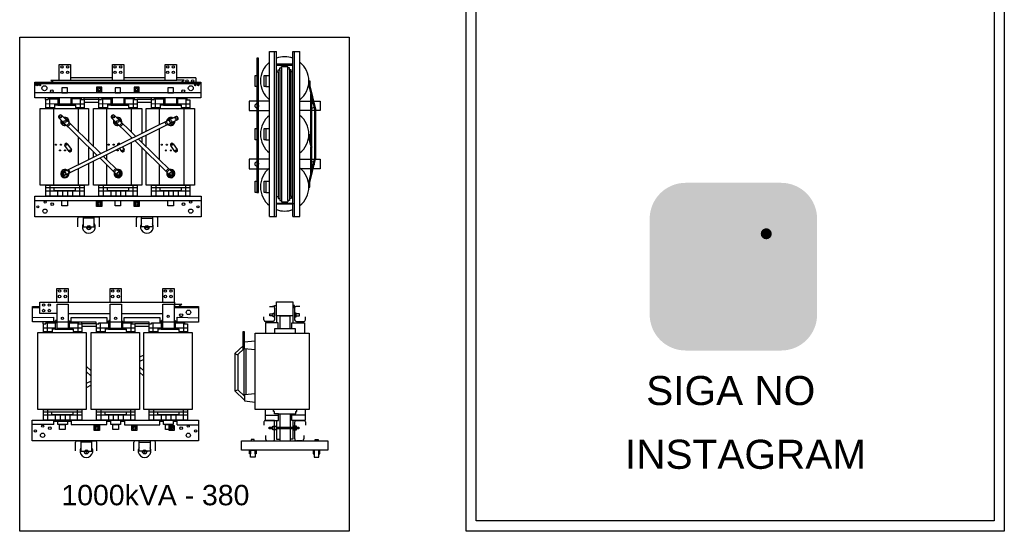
# Model space of a CAD drawing. Header units: millimetres. Extents: x 18098 to 54149, y 8095 to 18524.
# Tile 15 of 17: x 44150 to 54149, y 8095 to 13289. Entities that reach past the tile are written whole.
import ezdxf

# ---------------------------------------------------------------- set-up
doc = ezdxf.new("R2010")
doc.units = ezdxf.units.MM
for name, color, linetype in [('BOBINA', 2, 'Continuous'), ('BUCHA DE PASSAGEM', 20, 'Continuous'), ('CULATRA', 1, 'Continuous'), ('DETALHE', 3, 'Continuous'), ('L1', 1, 'Continuous'), ('L2', 2, 'Continuous')]:
    doc.layers.add(name, color=color, linetype=linetype)
doc.styles.get("Standard").update_dxf_attribs({"font": 'arial.ttf'})

msp = doc.modelspace()

# ---------------------------------------------------------------- hatches: boundary and pattern name
at = {"layer": 'BUCHA DE PASSAGEM'}
h = msp.add_hatch(color=18, dxfattribs=at)
h.dxf.hatch_style = 1
h.paths.add_polyline_path([(51882.8, 11632.9), (50912.8, 11632.9, 0.414214), (50547.6, 11267.7), (50547.6, 10295.6, 0.414214), (50912.8, 9930.5), (51882.8, 9930.5, 0.414214), (52248, 10295.6), (52248, 11267.7, 0.414214)])
h.paths.add_polyline_path([(51161.9, 11396.3), (51633.7, 11396.3, -0.414214), (52011.4, 11018.6), (52011.4, 10544.8, -0.414214), (51633.7, 10167), (51161.9, 10167, -0.414214), (50784.1, 10544.8), (50784.1, 11018.6, -0.414214)], flags=16)
h.paths.add_polyline_path([(51161.9, 11284.1), (51633.7, 11284.1, -0.414214), (51899.2, 11018.6), (51899.2, 10544.8, -0.414214), (51633.7, 10279.3), (51161.9, 10279.3, -0.414214), (50896.4, 10544.8), (50896.4, 11018.6, -0.414214)], flags=0)
h.paths.add_polyline_path([(51686.8, 10781.7, -1), (51108.7, 10781.7, -1)], flags=0)
h.paths.add_polyline_path([(51574.6, 10781.7, -1), (51221, 10781.7, -1)], flags=0)
h.paths.add_polyline_path([(51787.7, 11115.8, -1), (51675.5, 11115.8, -1)], flags=0)
h.paths.add_polyline_path([(51633.7, 11284.1), (51161.9, 11284.1, 0.414214), (50896.4, 11018.6), (50896.4, 10544.8, 0.414214), (51161.9, 10279.3), (51633.7, 10279.3, 0.414214), (51899.2, 10544.8), (51899.2, 11018.6, 0.414214)], flags=0)
h.paths.add_polyline_path([(51221, 10781.7, 1), (51574.6, 10781.7, 1)], flags=0)
h = msp.add_hatch(color=0, dxfattribs=at)
h.dxf.hatch_style = 1
h.paths.add_polyline_path([(51161.9, 11396.3, 0.414214), (50784.1, 11018.6), (50784.1, 10544.8, 0.414214), (51161.9, 10167), (51633.7, 10167, 0.414214), (52011.4, 10544.8), (52011.4, 11018.6, 0.414214), (51633.7, 11396.3)])
h.paths.add_polyline_path([(51787.7, 11115.8, -1), (51675.5, 11115.8, -1)], flags=16)
h.paths.add_polyline_path([(51686.8, 10781.7, -1), (51108.7, 10781.7, -1)], flags=16)
h.paths.add_polyline_path([(51574.6, 10781.7, -1), (51221, 10781.7, -1)], flags=0)
h = msp.add_hatch(color=18, dxfattribs=at)
h.dxf.hatch_style = 1
h.paths.add_polyline_path([(51633.7, 11284.1), (51161.9, 11284.1, 0.414214), (50896.4, 11018.6), (50896.4, 10544.8, 0.414214), (51161.9, 10279.3), (51633.7, 10279.3, 0.414214), (51899.2, 10544.8), (51899.2, 11018.6, 0.414214)])
h.paths.add_polyline_path([(51686.8, 10781.7, -1), (51108.7, 10781.7, -1)], flags=16)
h.paths.add_polyline_path([(51574.6, 10781.7, -1), (51221, 10781.7, -1)], flags=0)
h.paths.add_polyline_path([(51675.5, 11115.8, -1), (51787.7, 11115.8, -1)], flags=16)
h.paths.add_polyline_path([(51574.6, 10781.7, 1), (51221, 10781.7, 1)], flags=0)
h = msp.add_hatch(color=0, dxfattribs=at)
h.dxf.hatch_style = 1
h.paths.add_polyline_path([(51787.7, 11115.8, 1), (51675.5, 11115.8, 1)])
h = msp.add_hatch(color=0, dxfattribs=at)
h.dxf.hatch_style = 1
h.paths.add_polyline_path([(51108.7, 10781.7, 1), (51686.8, 10781.7, 1)])
h.paths.add_polyline_path([(51574.6, 10781.7, -1), (51221, 10781.7, -1)], flags=16)
h = msp.add_hatch(color=18, dxfattribs=at)
h.dxf.hatch_style = 1
h.paths.add_polyline_path([(51221, 10781.7, 1), (51574.6, 10781.7, 1)])

# ---------------------------------------------------------------- linework, layer by layer
at = {"layer": 'BOBINA'}
for points in [[(44849.9, 11826), (44849.9, 11607.9), (44358.6, 11607.9), (44358.6, 12387.1), (44849.9, 12387.1), (44849.9, 12049.7)], [(44898.3, 12002.3), (44898.3, 12387.1), (45389.6, 12387.1), (45389.6, 12134.7)], [(45433.4, 12156.3), (45433.4, 12387.1), (45924.7, 12387.1), (45924.7, 11607.9), (45433.4, 11607.9), (45433.4, 11828.2)], [(45433.4, 12002.3), (45433.4, 12113.8)], [(45389.6, 12092.1), (45389.6, 12045.2)], [(44849.9, 11996.3), (44849.9, 11944.4)], [(44849.9, 11944.4), (44849.9, 11868.5)], [(44898.3, 11892.4), (44898.3, 11948.8)], [(45389.6, 11991.8), (45389.6, 11849.8)], [(45433.4, 11828.2), (45433.4, 11948.8)], [(45389.6, 11849.8), (45389.6, 11607.9), (44898.3, 11607.9), (44898.3, 11849.8)]]:
    msp.add_lwpolyline(points, dxfattribs=at)
for points in [[(44334.4, 10112.1), (44825.7, 10112.1), (44825.7, 9332.9), (44334.4, 9332.9)], [(44874.1, 10112.1), (45365.3, 10112.1), (45365.3, 9332.9), (44874.1, 9332.9)], [(45409.2, 10112.1), (45900.5, 10112.1), (45900.5, 9332.9), (45409.2, 9332.9)], [(46540.9, 10107.9), (47088.5, 10107.9), (47088.5, 9330.2), (46540.9, 9330.2)]]:
    msp.add_lwpolyline(points, close=True, dxfattribs=at)
at = {"layer": 'BUCHA DE PASSAGEM'}
for points in [[(48682.3, 18523.6), (54149.1, 18523.6), (54149.1, 8095.3), (48682.3, 8095.3)], [(48786.9, 18419), (54044.5, 18419), (54044.5, 8199.9), (48786.9, 8199.9)]]:
    msp.add_lwpolyline(points, close=True, dxfattribs=at)
at = {"layer": 'CULATRA'}
for p, q in [((44303.9, 12495.5), (44303.9, 12653.1)), ((44303.9, 12653.1), (45989.4, 12653.1)), ((44303.9, 12641.6), (45989.4, 12641.6)), ((44466.9, 12676.2), (44493.1, 12653.1)), ((45091.2, 12697.7), (44666.2, 12697.7)), ((45626.3, 12697.7), (45205.9, 12697.7)), ((45938.5, 12697.7), (45741, 12697.7)), ((45820.9, 12676.2), (45747.1, 12676.2)), ((45820.9, 12676.2), (45794.8, 12653.1)), ((45938.5, 12697.7), (45938.5, 12653.1)), ((45989.4, 12653.1), (45989.4, 12495.5)), ((45989.4, 12545), (44303.9, 12545)), ((45989.4, 12495.5), (44303.9, 12495.5)), ((44409.1, 12495.5), (44409.1, 12477.1)), ((44409.1, 12477.1), (44414, 12477.1)), ((44489.7, 12495.5), (44489.7, 12487.1)), ((44497.8, 12495.5), (44497.8, 12487.1)), ((44539, 12495.5), (44539, 12491.3)), ((44539, 12491.3), (44553.1, 12491.3)), ((44679.4, 12490.6), (44667.7, 12490.6)), ((44679.4, 12495.5), (44679.4, 12490.6)), ((44804.4, 12477.1), (44804.4, 12496.7)), ((44948.8, 12477.1), (44804.4, 12477.1)), ((44804.4, 12452.9), (44953.7, 12452.9)), ((44948.8, 12495.5), (44948.8, 12477.1)), ((44948.8, 12477.1), (44953.7, 12477.1)), ((45058.5, 12495.5), (45058.5, 12494.4)), ((45058.5, 12494.4), (45078.7, 12494.4)), ((45078.7, 12495.5), (45078.7, 12491.3)), ((45078.7, 12491.3), (45092.8, 12491.3)), ((45216.3, 12490.1), (45207.3, 12490.1)), ((45216.3, 12495.5), (45216.3, 12490.1)), ((45483.9, 12477.1), (45344.1, 12477.1)), ((45344.1, 12451.7), (45488.8, 12451.7)), ((45483.9, 12496.7), (45483.9, 12477.1)), ((45483.9, 12477.1), (45488.8, 12477.1)), ((45597.9, 12495.5), (45597.9, 12493.7)), ((45597.9, 12493.7), (45613.8, 12493.7)), ((45613.8, 12495.5), (45613.8, 12491.3)), ((45613.8, 12491.3), (45627.9, 12491.3)), ((45754.6, 12491.6), (45742.5, 12491.6)), ((45754.6, 12495.5), (45754.6, 12491.6)), ((45772.9, 12491.9), (45772.9, 12495.5)), ((44491.7, 12387.1), (44491.7, 11607.9)), ((44577.3, 12316.7), (44972.9, 11929.2)), ((45732.6, 12303.9), (44594.8, 11742.7)), ((44742.7, 12387.1), (44742.7, 12154.6)), ((45031.3, 12387.1), (45031.3, 12026.5)), ((45112.4, 12316.7), (45328.8, 12104.7)), ((45282.4, 12387.1), (45282.4, 12150.2)), ((45566.5, 12387.1), (45566.5, 12221.9)), ((45817.5, 12387.1), (45817.5, 11607.9)), ((44547.1, 12292.8), (44936.6, 11911.3)), ((45753.9, 12271.8), (44612.5, 11708.9)), ((44654.3, 12241.2), (44627.6, 12214)), ((44664.7, 12231), (44638, 12203.8)), ((45082.2, 12292.8), (45292.5, 12086.8)), ((45189.5, 12241.2), (45162.7, 12214)), ((45199.8, 12231), (45173.1, 12203.8)), ((45622.9, 12249.6), (45639.8, 12215.4)), ((45635.9, 12256.1), (45652.8, 12221.9)), ((44742.7, 12101.2), (44742.7, 11839.4)), ((45566.5, 12179.4), (45566.5, 11872)), ((44650.8, 11952.1), (44609.1, 12010.9)), ((44632.3, 12030.1), (44674.6, 11970.5)), ((45031.3, 12026.5), (45031.3, 11958)), ((45167.4, 12030.1), (45170, 12026.4)), ((45282.4, 12096.8), (45282.4, 12081.8)), ((45282.4, 12039.3), (45282.4, 11843.9)), ((45321.4, 12058.5), (45675.5, 11711.8)), ((45357.7, 12076.4), (45702.7, 11738.5)), ((45725.6, 11952.1), (45683.9, 12010.9)), ((45707, 12030.1), (45749.4, 11970.5)), ((45001.8, 11900.9), (45167.6, 11738.5)), ((45005.5, 11902.7), (45005.5, 11897.3)), ((45031.3, 11915.4), (45031.3, 11872)), ((45185.9, 11952.1), (45165.1, 11981.4)), ((45192.4, 11994.9), (45209.7, 11970.5)), ((44742.7, 11839.4), (44742.7, 11815.6)), ((44965.5, 11883), (45140.4, 11711.8)), ((45031.3, 11818.5), (45031.3, 11607.9)), ((45282.4, 11843.9), (45282.4, 11607.9)), ((45566.5, 11818.5), (45566.5, 11762.6)), ((44633.9, 11762.2), (44650.9, 11728)), ((44646.6, 11768.5), (44663.6, 11734.3)), ((44742.7, 11773.1), (44742.7, 11607.9)), ((45126.3, 11779), (45099.6, 11751.7)), ((45136.4, 11769), (45109.7, 11741.8)), ((45566.5, 11762.6), (45566.5, 11607.9)), ((45661.4, 11779), (45634.7, 11751.7)), ((45671.5, 11769), (45644.8, 11741.8)), ((44302.2, 11452.9), (45991.3, 11452.9)), ((44795.2, 11288.3), (44795.2, 11185.2)), ((44907.7, 11274.3), (44795.2, 11274.3)), ((44907.7, 11185.2), (44907.7, 11288.3)), ((45385.7, 11185.2), (45385.7, 11288.3)), ((45385.7, 11274.3), (45498.3, 11274.3)), ((45498.3, 11288.3), (45498.3, 11185.2)), ((44795.2, 11185.2), (44907.7, 11185.2)), ((45498.3, 11185.2), (45385.7, 11185.2)), ((45722.8, 10422.7), (45722.8, 10378.1)), ((45722.8, 10401.2), (45796.7, 10401.2)), ((45796.7, 10401.2), (45770.6, 10378.1)), ((44279.7, 10220.5), (44279.7, 10378.1)), ((44279.7, 10378.1), (44355, 10378.1)), ((44279.7, 10366.6), (44355, 10366.6)), ((44643.4, 10306.1), (45068.6, 10306.1)), ((45183.1, 10306.1), (45603.7, 10306.1)), ((45718.2, 10378.1), (45965.2, 10378.1)), ((45718.2, 10366.6), (45965.2, 10366.6)), ((45965.2, 10378.1), (45965.2, 10216.9)), ((44279.7, 10266.2), (44494.2, 10269.9)), ((44514.7, 10220.5), (44279.7, 10220.5)), ((44384.9, 10220.5), (44384.9, 10202.1)), ((44384.9, 10202.1), (44389.8, 10202.1)), ((44465.5, 10220.5), (44465.5, 10212.1)), ((44473.6, 10220.5), (44473.6, 10212.1)), ((44494.2, 10269.9), (44494.2, 10220.5)), ((44494.2, 10228.8), (44514.7, 10228.8)), ((44528.9, 10234.9), (44514.7, 10234.9)), ((44514.7, 10234.9), (44514.7, 10216.2)), ((44514.7, 10216.2), (44528.9, 10216.2)), ((44643.4, 10233.2), (44655.2, 10233.2)), ((44655.2, 10215.6), (44643.4, 10215.6)), ((44655.2, 10233.2), (44655.2, 10215.6)), ((44655.2, 10221.7), (44924.6, 10221.7)), ((44671.2, 10221.7), (44671.2, 10266.3)), ((44671.2, 10266.3), (45034.3, 10266.3)), ((44780.2, 10202.1), (44780.2, 10221.7)), ((44924.6, 10202.1), (44780.2, 10202.1)), ((44924.6, 10221.7), (44924.6, 10202.1)), ((44924.6, 10202.1), (44929.4, 10202.1)), ((45034.3, 10266.3), (45034.3, 10219.4)), ((45034.3, 10228.7), (45054.4, 10228.7)), ((45034.3, 10219.4), (45054.4, 10219.4)), ((45068.6, 10234.9), (45054.4, 10234.9)), ((45054.4, 10234.9), (45054.4, 10216.2)), ((45054.4, 10216.2), (45068.6, 10216.2)), ((45183.1, 10232.6), (45192, 10232.6)), ((45192, 10215.1), (45183.1, 10215.1)), ((45192, 10232.6), (45192, 10215.1)), ((45192, 10221.7), (45459.7, 10221.7)), ((45211.1, 10221.7), (45211.1, 10265.9)), ((45211.1, 10265.9), (45573.7, 10265.9)), ((45459.7, 10202.1), (45319.9, 10202.1)), ((45459.7, 10221.7), (45459.7, 10202.1)), ((45459.7, 10202.1), (45464.6, 10202.1)), ((45573.7, 10265.9), (45573.7, 10218.7)), ((45589.5, 10229.3), (45573.7, 10229.3)), ((45573.7, 10218.7), (45589.5, 10218.7)), ((45603.7, 10234.9), (45589.5, 10234.9)), ((45589.5, 10234.9), (45589.5, 10216.2)), ((45589.5, 10216.2), (45603.7, 10216.2)), ((45718.2, 10234.3), (45730.3, 10234.3)), ((45730.3, 10216.6), (45718.2, 10216.6)), ((45730.3, 10234.3), (45730.3, 10216.6)), ((45730.3, 10228.8), (45748.6, 10228.8)), ((45965.2, 10216.9), (45731.3, 10216.9)), ((45748.6, 10216.9), (45748.6, 10267.8)), ((45748.6, 10267.8), (45965.2, 10262.5)), ((44780.2, 10177.8), (44929.4, 10177.8)), ((45319.9, 10176.6), (45464.6, 10176.6)), ((46642.6, 9330.2), (46642.6, 9220.6)), ((46725.8, 9310.9), (46725.8, 9330.2)), ((46736.6, 9310.9), (46725.8, 9310.9)), ((46736.6, 9288), (46736.6, 9310.9)), ((46953.4, 9288), (46953.4, 9310.9)), ((46953.4, 9310.9), (46964.2, 9310.9)), ((46964.2, 9310.9), (46964.2, 9330.2)), ((47047.4, 9330.2), (47047.4, 9220.6)), ((44495, 9179.9), (44495, 9222.2)), ((44495, 9212.7), (44537, 9212.7)), ((44537, 9212.7), (44673, 9212.7)), ((44673, 9212.7), (44673, 9222.2)), ((44673, 9212.7), (44673, 9178.6)), ((45033.3, 9178.6), (45033.3, 9222.2)), ((45033.3, 9213.1), (45076.7, 9213.1)), ((45173.9, 9213.6), (45212.8, 9213.6)), ((45212.8, 9222.2), (45212.8, 9174.8)), ((45574.3, 9174.8), (45574.3, 9222.2)), ((45574.3, 9212.9), (45611.8, 9212.9)), ((45709, 9213.9), (45748.9, 9213.9)), ((45748.9, 9176.8), (45748.9, 9222.2)), ((46642.6, 9275.4), (46776.4, 9275.4)), ((46776.4, 9288), (46736.6, 9288)), ((46757.1, 9220.6), (46757.1, 9154)), ((46776.4, 9220.6), (46776.4, 9288)), ((46776.4, 9288), (46913.6, 9288)), ((46792.2, 9288), (46792.2, 9154)), ((46897.5, 9288), (46897.5, 9154)), ((46913.6, 9220.6), (46913.6, 9288)), ((46913.6, 9288), (46953.4, 9288)), ((47047.4, 9275.4), (46913.6, 9275.4)), ((46926.4, 9154), (46926.4, 9220.6)), ((44495, 9179.9), (44277.9, 9177.9)), ((44673, 9178.6), (45033.3, 9178.6)), ((45212.8, 9174.8), (45574.3, 9174.8)), ((45748.9, 9176.8), (45967.1, 9176.8)), ((46757.1, 9136.4), (46757.1, 9031.9)), ((46792.2, 9136.4), (46792.2, 9013.7)), ((46897.5, 9136.4), (46897.5, 9013.7)), ((46926.4, 9034.8), (46926.4, 9136.4)), ((44771, 9013.3), (44771, 8910.2)), ((44883.5, 8910.2), (44883.5, 9013.3)), ((45361.5, 8910.2), (45361.5, 9013.3)), ((45474, 9013.3), (45474, 8910.2)), ((46757.1, 9031.9), (46792.2, 9031.9)), ((46897.5, 9034.8), (46926.4, 9034.8)), ((44883.5, 8999.2), (44771, 8999.2)), ((44771, 8910.2), (44883.5, 8910.2)), ((45361.5, 8999.2), (45474, 8999.2)), ((45474, 8910.2), (45361.5, 8910.2))]:
    msp.add_line(p, q, dxfattribs=at)
for points in [[(44931.3, 12554.6), (44983.1, 12554.6), (44983.1, 12605.3), (44931.3, 12605.3)], [(45311.2, 12554.6), (45363, 12554.6), (45363, 12605.3), (45311.2, 12605.3)], [(44302.2, 11497.2), (45991.3, 11497.2), (45991.3, 11288.3), (44302.2, 11288.3)], [(44931.3, 11443.3), (44983.1, 11443.3), (44983.1, 11392.6), (44931.3, 11392.6)], [(45311.2, 11443.3), (45363, 11443.3), (45363, 11392.6), (45311.2, 11392.6)], [(44277.9, 9222.2), (45967.1, 9222.2), (45967.1, 9013.3), (44277.9, 9013.3)], [(44907, 9168.3), (44958.9, 9168.3), (44958.9, 9117.6), (44907, 9117.6)], [(45286.9, 9168.3), (45338.8, 9168.3), (45338.8, 9117.6), (45286.9, 9117.6)], [(45666.7, 9168.3), (45718.5, 9168.3), (45718.5, 9117.6), (45666.7, 9117.6)], [(46401.7, 9013.7), (47279.8, 9013.7), (47279.8, 8917.9), (46401.7, 8917.9)], [(46500, 9013.7), (46531.9, 9013.7), (46531.9, 9025.7), (46500, 9025.7)], [(47181.6, 9013.7), (47149.7, 9013.7), (47149.7, 9025.7), (47181.6, 9025.7)], [(46484, 8917.9), (46493.9, 8917.9), (46493.9, 8882.8), (46484, 8882.8)], [(46493.9, 8917.9), (46542.4, 8917.9), (46542.4, 8847.6), (46493.9, 8847.6)], [(46542.4, 8917.9), (46552.3, 8917.9), (46552.3, 8882.8), (46542.4, 8882.8)], [(47139.1, 8917.9), (47129.3, 8917.9), (47129.3, 8882.8), (47139.1, 8882.8)], [(47187.7, 8917.9), (47139.1, 8917.9), (47139.1, 8847.6), (47187.7, 8847.6)], [(47197.5, 8917.9), (47187.7, 8917.9), (47187.7, 8882.8), (47197.5, 8882.8)]]:
    msp.add_lwpolyline(points, close=True, dxfattribs=at)
for points in [[(46558.1, 12462.5), (46481.2, 12462.5), (46481.2, 12366.7), (46558.1, 12366.7)], [(46685.5, 12462.5), (46576.4, 12462.5)], [(46995.5, 12462.5), (47105.3, 12462.5)], [(47115.6, 12462.5), (47123.5, 12462.5)], [(47133.7, 12462.5), (47199.8, 12462.5), (47199.8, 12366.7), (47153.3, 12366.7)], [(46576.4, 12366.7), (46685.5, 12366.7)], [(47105.3, 12366.7), (46995.5, 12366.7)], [(47143, 12366.7), (47115.6, 12366.7)], [(46558.1, 11871.9), (46481.2, 11871.9), (46481.2, 11776.2), (46558.1, 11776.2)], [(46685.5, 11871.9), (46576.4, 11871.9)], [(46995.5, 11871.9), (47105.3, 11871.9)], [(47115.6, 11871.9), (47143, 11871.9)], [(47153.2, 11871.9), (47199.8, 11871.9), (47199.8, 11776.2), (47115.6, 11776.2)], [(46576.4, 11776.2), (46685.5, 11776.2)], [(47105.3, 11776.2), (46995.5, 11776.2)]]:
    msp.add_lwpolyline(points, dxfattribs=at)
for centre, radius in [((44323.2, 12626.3), 8.23), ((44354.1, 12626.3), 8.23), ((44400.7, 12593.4), 25.4), ((44957.2, 12580), 20.9), ((45337.1, 12580), 20.9), ((45887.2, 12593.4), 25.4), ((45933.8, 12626.3), 8.23), ((45964.7, 12626.3), 8.23), ((44476.8, 12563.9), 14.2), ((44957.2, 12580), 12.1), ((45337.1, 12580), 12.1), ((45811, 12563.9), 14.2), ((44565.2, 12301.4), 10.3), ((45100.3, 12301.4), 10.3), ((44608.8, 12255.6), 11.5), ((45143.9, 12255.6), 11.5), ((45683.6, 12255.6), 11.5), ((45739.3, 12285.6), 10.3), ((44517.6, 12019.6), 5.9), ((44568.4, 12019.6), 5.9), ((44621.4, 12019.6), 5.9), ((45052.8, 12019.6), 5.9), ((45103.5, 12019.6), 5.9), ((45592.4, 12019.6), 5.9), ((45643.2, 12019.6), 5.9), ((45696.2, 12019.6), 5.9), ((44558.6, 11961.8), 5.9), ((44609.3, 11961.8), 5.9), ((44662.3, 11961.8), 5.9), ((45144.4, 11961.8), 5.9), ((45197.5, 11961.8), 5.9), ((45633.4, 11961.8), 5.9), ((45684.1, 11961.8), 5.9), ((45737.1, 11961.8), 5.9), ((44606.1, 11727.7), 11.8), ((45152.3, 11727.7), 11.8), ((45687.4, 11727.7), 11.8), ((44333.5, 11388.7), 11.2), ((44407.7, 11438.1), 10.7), ((44480.7, 11416.2), 13.5), ((44957.2, 11417.9), 20.9), ((44957.2, 11417.9), 12.1), ((45337.1, 11417.9), 20.9), ((45337.1, 11417.9), 12.1), ((45812.7, 11416.2), 13.5), ((45885.8, 11438.1), 10.7), ((45960, 11388.7), 11.2), ((44406.5, 11345.4), 21.3), ((45887, 11345.4), 21.3), ((44851.5, 11185.2), 13.3), ((45442, 11185.2), 13.3), ((45789.4, 10288.7), 15.7), ((45864.1, 10317.9), 23), ((44584, 10256.5), 11.4), ((45123.7, 10256.5), 11.4), ((45657.3, 10278), 11.4), ((44309.2, 9113.6), 11.2), ((44383.4, 9163.1), 10.7), ((44456.5, 9141.2), 13.5), ((44933, 9142.9), 20.9), ((44933, 9142.9), 12.1), ((45312.9, 9142.9), 20.9), ((45312.9, 9142.9), 12.1), ((45692.6, 9142.9), 20.9), ((45692.6, 9142.9), 12.1), ((45788.5, 9141.2), 13.5), ((45861.6, 9163.1), 10.7), ((45935.8, 9113.6), 11.2), ((44382.3, 9070.4), 21.3), ((45862.7, 9070.4), 21.3), ((44827.2, 8910.2), 13.3), ((45417.8, 8910.2), 13.3)]:
    msp.add_circle(centre, radius, dxfattribs=at)
for centre, radius, start, end in [((44563.9, 12302.6), 19.4, 46.64199, 210.02395), ((45099, 12302.6), 19.4, 46.64199, 210.02395), ((45740.9, 12286.3), 19.4, 311.86744, 115.2494), ((44608.8, 12255.6), 41.7, 159.0021, 292.18679), ((44608.8, 12255.6), 41.7, 159.0021, 292.18679), ((44608.8, 12255.6), 28.8, 170.7808, 280.40809), ((44608.8, 12255.6), 41.7, 346.77216, 104.41673), ((44608.8, 12255.6), 41.7, 346.77216, 104.41673), ((44608.8, 12255.6), 28.8, 4.26383, 86.92506), ((45143.9, 12255.6), 41.7, 159.0021, 292.18679), ((45143.9, 12255.6), 41.7, 159.0021, 292.18679), ((45143.9, 12255.6), 28.8, 170.7808, 280.40809), ((45143.9, 12255.6), 41.7, 346.77216, 104.41673), ((45143.9, 12255.6), 41.7, 346.77216, 104.41673), ((45143.9, 12255.6), 28.8, 4.26383, 86.92506), ((45683.6, 12255.6), 41.7, 57.47466, 175.11923), ((45683.6, 12255.6), 41.7, 57.47466, 175.11923), ((45683.6, 12255.6), 41.7, 229.70461, 2.88929), ((45683.6, 12255.6), 41.7, 229.70461, 2.88929), ((45683.6, 12255.6), 28.8, 74.96634, 157.62756), ((45683.6, 12255.6), 28.8, 241.48331, 351.11059), ((44621.4, 12019.6), 15.1, 26.90945, 215.33872), ((45156.5, 12019.6), 15.1, 26.90945, 205.77425), ((45156.5, 12019.6), 5.9, 27.47741, 205.02945), ((45696.2, 12019.6), 15.1, 26.90945, 215.33872), ((44662.3, 11961.8), 15.1, 210.637, 35.4323), ((45197.5, 11961.8), 15.1, 210.637, 35.4323), ((45737.1, 11961.8), 15.1, 210.637, 35.4323), ((44608.3, 11725.7), 42, 56.85417, 2.7277), ((44608.3, 11725.7), 31.4, 69.11097, 353.8189), ((44605.8, 11726.9), 19.2, 124.87102, 290.46442), ((45149.5, 11726.5), 42, 159.36032, 105.23386), ((45149.5, 11726.5), 31.4, 168.26912, 92.97705), ((45152.3, 11726.8), 19.2, 231.6236, 37.217), ((45684.7, 11726.5), 42, 159.36032, 105.23386), ((45684.7, 11726.5), 31.4, 168.26912, 92.97705), ((45687.4, 11726.8), 19.2, 231.6236, 37.217), ((44851.5, 11185.2), 64.9, 150.14348, 29.85652), ((45442, 11185.2), 64.9, 150.14348, 29.85652), ((44851.5, 11185.2), 25.6, 180, 0), ((45442, 11185.2), 25.6, 180, 0), ((44827.2, 8910.2), 64.9, 150.14348, 29.85652), ((44827.2, 8910.2), 25.6, 180, 0), ((45417.8, 8910.2), 64.9, 150.14348, 29.85652), ((45417.8, 8910.2), 25.6, 180, 0)]:
    msp.add_arc(centre, radius, start, end, dxfattribs=at)
at = {"layer": 'DETALHE'}
for p, q in [((44741, 11186.1), (44741, 11274.4)), ((44752.4, 11288.3), (44947.4, 11288.3)), ((44958.8, 11186.1), (44958.8, 11274.4)), ((45334.7, 11186.1), (45334.7, 11274.4)), ((45541.1, 11288.3), (45346.1, 11288.3)), ((45552.5, 11186.1), (45552.5, 11274.4)), ((46685.5, 10378.2), (46720.6, 10378.2)), ((46738.9, 10358.8), (46738.9, 10241.4)), ((46942.1, 10358.8), (46942.1, 10241.4)), ((46995.5, 10378.2), (46960.4, 10378.2)), ((46630, 10241.4), (46630, 10272.4)), ((46721.4, 10226), (46642.6, 10226)), ((46959.7, 10226), (47038.5, 10226)), ((47051.1, 10241.4), (47051.1, 10272.4)), ((46630, 9205.2), (46630, 9174.3)), ((46642.6, 9220.6), (46776.4, 9220.6)), ((46738.9, 9220.6), (46642.6, 9220.6)), ((46738.9, 9033.1), (46738.9, 9205.2)), ((47047.4, 9220.6), (46913.6, 9220.6)), ((47039, 9220.6), (46913.6, 9220.6)), ((46942.6, 9220.6), (47039, 9220.6)), ((46942.6, 9033.1), (46942.6, 9205.2)), ((47051.6, 9205.2), (47051.6, 9174.3)), ((44728.2, 9013.3), (44923.2, 9013.3)), ((45516.9, 9013.3), (45321.9, 9013.3)), ((46647.6, 9067.4), (46647.6, 9033.1)), ((46665.9, 9013.7), (46720.6, 9013.7)), ((47015.7, 9013.7), (46961, 9013.7)), ((47034, 9067.4), (47034, 9033.1)), ((44716.7, 8911.1), (44716.7, 8999.4)), ((44934.6, 8911.1), (44934.6, 8999.4)), ((45310.5, 8911.1), (45310.5, 8999.4)), ((45528.3, 8911.1), (45528.3, 8999.4))]:
    msp.add_line(p, q, dxfattribs=at)
for centre, radius, start, end in [((44755.2, 11274.4), 14.2, 101.20704, 180), ((44944.6, 11274.4), 14.2, 0, 78.79296), ((45348.9, 11274.4), 14.2, 101.20704, 180), ((45538.3, 11274.4), 14.2, 0, 78.79296), ((46719.5, 10358.8), 19.4, 0, 93.31255), ((46961.6, 10358.8), 19.4, 86.68745, 180), ((46645.5, 10241.4), 15.5, 180, 277.57622), ((46721.4, 10243.7), 17.7, 269.83645, 352.58733), ((46959.6, 10243.7), 17.7, 187.41267, 270.16355), ((47035.5, 10241.4), 15.5, 262.42378, 0), ((46645.5, 9205.2), 15.5, 82.42378, 180), ((46723.4, 9205.2), 15.5, 0, 97.57622), ((46958.2, 9205.2), 15.5, 82.42378, 180), ((47036.1, 9205.2), 15.5, 0, 97.57622), ((44730.9, 8999.4), 14.2, 101.20704, 180), ((44920.4, 8999.4), 14.2, 0, 78.79296), ((45324.6, 8999.4), 14.2, 101.20704, 180), ((45514.1, 8999.4), 14.2, 0, 78.79296), ((46667, 9033.1), 19.4, 180, 273.31255), ((46719.5, 9033.1), 19.4, 266.68745, 0), ((46962.1, 9033.1), 19.4, 180, 273.31255), ((47014.5, 9033.1), 19.4, 266.68745, 0)]:
    msp.add_arc(centre, radius, start, end, dxfattribs=at)
at = {"layer": 'L1'}
for p, q in [((46685.5, 11289.3), (46685.5, 12964.4)), ((46685.5, 12964.4), (46756.5, 12964.4)), ((46738.9, 11289.3), (46738.9, 12964.4)), ((46756.5, 11289.3), (46756.5, 12964.4)), ((46924.5, 11289.3), (46924.5, 12964.4)), ((46924.5, 12964.4), (46995.5, 12964.4)), ((46942.1, 11289.3), (46942.1, 12964.4)), ((46995.5, 11289.3), (46995.5, 12964.4)), ((44551.5, 12676.2), (44551.5, 12835.3)), ((44551.5, 12835.3), (44666.2, 12835.3)), ((44666.2, 12835.3), (44666.2, 12676.2)), ((45091.2, 12676.2), (45091.2, 12835.3)), ((45091.2, 12835.3), (45205.9, 12835.3)), ((45205.9, 12835.3), (45205.9, 12676.2)), ((45626.3, 12676.2), (45626.3, 12835.3)), ((45626.3, 12835.3), (45741, 12835.3)), ((45741, 12835.3), (45741, 12676.2)), ((46791.6, 12779.8), (46791.6, 12799.9)), ((46791.6, 12799.9), (46809.6, 12799.9)), ((46809.6, 12799.9), (46809.6, 12812.6)), ((46809.6, 12812.6), (46871.4, 12812.6)), ((46809.6, 12799.9), (46809.6, 11453.8)), ((46871.4, 12799.9), (46871.4, 12812.6)), ((46889.5, 12799.9), (46871.4, 12799.9)), ((46871.4, 11453.8), (46871.4, 12799.9)), ((46889.5, 12779.8), (46889.5, 12799.9)), ((46649.5, 12723.8), (46685.5, 12723.8)), ((46756.2, 12759.7), (46773.5, 12759.7)), ((46773.5, 12759.7), (46773.5, 12779.8)), ((46773.5, 12779.8), (46791.6, 12779.8)), ((46773.5, 12759.7), (46773.5, 11494.1)), ((46791.6, 12779.8), (46791.6, 11474)), ((46907.5, 12779.8), (46889.5, 12779.8)), ((46889.5, 12779.8), (46889.5, 11474)), ((46907.5, 12759.7), (46907.5, 12779.8)), ((46924.8, 12759.7), (46907.5, 12759.7)), ((46907.5, 11494.1), (46907.5, 12759.7)), ((44466.9, 12676.2), (45747.1, 12676.2)), ((46649.5, 12609.3), (46685.5, 12609.3)), ((47086.2, 12666.6), (47086.2, 12617.1)), ((47086.2, 12666.6), (47096.4, 12666.6)), ((47086.2, 12617.1), (47143, 12382)), ((47096.4, 12617.1), (47086.2, 12617.1)), ((47096.4, 12666.6), (47096.4, 12617.1)), ((47096.4, 12617.1), (47153.3, 12381.7)), ((47105.3, 12038.4), (47105.3, 12535.8)), ((44414, 12387.1), (44414, 12477.1)), ((44414, 12477.1), (44439.2, 12477.1)), ((44414, 12434.4), (44535.4, 12436.4)), ((44439.2, 12477.1), (44439.2, 12487.1)), ((44439.2, 12487.1), (44535.4, 12487.1)), ((44439.2, 12477.1), (44439.2, 12477.1)), ((44451.8, 12487.1), (44451.8, 12387.1)), ((44502.7, 12435.9), (44502.7, 12395.1)), ((44535.4, 12421.6), (44502.7, 12421.6)), ((44535.4, 12487.1), (44535.4, 12477.1)), ((44535.4, 12477.1), (44535.4, 12421.6)), ((44535.4, 12421.6), (44715.4, 12421.6)), ((44553.1, 12421.6), (44553.1, 12495.5)), ((44553.1, 12434.1), (44667.7, 12434.1)), ((44667.7, 12495.5), (44667.7, 12421.6)), ((44681.4, 12421.6), (44681.4, 12487.7)), ((44681.4, 12487.7), (44772.9, 12487.7)), ((44681.4, 12434.2), (44804.4, 12434.2)), ((44715.4, 12421.6), (44715.4, 12434.2)), ((44715.4, 12421.6), (44715.4, 12397.2)), ((44763.5, 12487.7), (44763.5, 12387.1)), ((44772.9, 12487.7), (44772.9, 12477.1)), ((44772.9, 12477.1), (44804.4, 12477.1)), ((44804.4, 12477.1), (44804.4, 12387.1)), ((44953.7, 12387.1), (44953.7, 12477.1)), ((44953.7, 12477.1), (44978.9, 12477.1)), ((44953.7, 12434.4), (45075.1, 12436.4)), ((44978.9, 12477.1), (44978.9, 12487.1)), ((44978.9, 12487.1), (45075.1, 12487.1)), ((44978.9, 12477.1), (44978.9, 12477.1)), ((44991.4, 12487.1), (44991.4, 12387.1)), ((45042.4, 12435.9), (45042.4, 12395.1)), ((45075.1, 12421.6), (45042.4, 12421.6)), ((45075.1, 12487.1), (45075.1, 12477.1)), ((45075.1, 12477.1), (45075.1, 12421.6)), ((45075.1, 12421.6), (45255, 12421.6)), ((45092.8, 12421.6), (45092.8, 12495.5)), ((45092.8, 12434.1), (45207.3, 12434.1)), ((45207.3, 12495.5), (45207.3, 12421.6)), ((45221, 12417.8), (45221, 12487.7)), ((45221, 12487.7), (45312.5, 12487.7)), ((45221, 12434.2), (45344.1, 12434.2)), ((45255, 12421.6), (45255, 12434.2)), ((45255, 12421.6), (45255, 12397.2)), ((45303.2, 12487.7), (45303.2, 12387.1)), ((45312.5, 12487.7), (45312.5, 12477.1)), ((45312.5, 12477.1), (45344.1, 12477.1)), ((45344.1, 12477.1), (45344.1, 12387.1)), ((45488.8, 12387.1), (45488.8, 12477.1)), ((45488.8, 12477.1), (45514, 12477.1)), ((45488.8, 12434.4), (45610.2, 12436.4)), ((45514, 12477.1), (45514, 12487.1)), ((45514, 12487.1), (45610.2, 12487.1)), ((45514, 12477.1), (45514, 12477.1)), ((45526.6, 12487.1), (45526.6, 12387.1)), ((45577.5, 12435.9), (45577.5, 12395.1)), ((45610.2, 12421.6), (45577.5, 12421.6)), ((45610.2, 12487.1), (45610.2, 12477.1)), ((45610.2, 12477.1), (45610.2, 12421.6)), ((45610.2, 12421.6), (45790.2, 12421.6)), ((45627.9, 12421.6), (45627.9, 12495.5)), ((45627.9, 12434.1), (45742.5, 12434.1)), ((45742.5, 12495.5), (45742.5, 12421.6)), ((45756.2, 12417.8), (45756.2, 12487.7)), ((45756.2, 12487.7), (45847.7, 12487.7)), ((45756.2, 12434.2), (45879.2, 12434.2)), ((45790.2, 12421.6), (45790.2, 12434.2)), ((45790.2, 12421.6), (45790.2, 12397.2)), ((45838.3, 12487.7), (45838.3, 12387.1)), ((45847.7, 12487.7), (45847.7, 12476)), ((45847.7, 12476), (45879.2, 12476)), ((45879.2, 12476), (45879.2, 12387.1)), ((47115.6, 11995.9), (47115.6, 12495.2)), ((44502.7, 12395.1), (44414, 12395.1)), ((44491.7, 12395.1), (44491.7, 12387.1)), ((44715.4, 12397.2), (44804.4, 12397.2)), ((45042.4, 12395.1), (44953.7, 12395.1)), ((45031.3, 12395.1), (45031.3, 12387.1)), ((45255, 12397.2), (45344.1, 12397.2)), ((45577.5, 12395.1), (45488.8, 12395.1)), ((45566.5, 12395.1), (45566.5, 12387.1)), ((45790.2, 12397.2), (45879.2, 12397.2)), ((47143, 12382), (47143, 11871.7)), ((47153.3, 12381.7), (47153.3, 11872)), ((46649.5, 12184.1), (46685.5, 12184.1)), ((47086.2, 12075.5), (47086.2, 12125)), ((47086.2, 12125), (47096.4, 12125)), ((47096.4, 12125), (47096.4, 12075.5)), ((46649.5, 12069.6), (46685.5, 12069.6)), ((47086.2, 12075.5), (47105.3, 11996.1)), ((47096.4, 12075.5), (47086.2, 12075.5)), ((47096.4, 12075.5), (47115.6, 11995.9)), ((47105.3, 11716), (47105.3, 11996.1)), ((47115.6, 11758.6), (47115.6, 11995.9)), ((47086.2, 11636.6), (47143, 11871.7)), ((47096.4, 11636.6), (47153.3, 11872)), ((46649.5, 11649), (46685.5, 11649)), ((47086.2, 11587.2), (47086.2, 11636.6)), ((47096.4, 11636.6), (47086.2, 11636.6)), ((47096.4, 11587.2), (47096.4, 11636.6)), ((44415.1, 11584.7), (44803.9, 11584.7)), ((44415.1, 11552.6), (44803.9, 11552.6)), ((44535, 11552.6), (44535, 11497.2)), ((44584.9, 11552.6), (44584.9, 11497.2)), ((44634.8, 11552.6), (44634.8, 11497.2)), ((44684.7, 11552.6), (44684.7, 11497.2)), ((44954.7, 11584.7), (45343.6, 11584.7)), ((44954.7, 11552.6), (45343.6, 11552.6)), ((45074.7, 11552.6), (45074.7, 11497.2)), ((45124.6, 11552.6), (45124.6, 11497.2)), ((45174.5, 11552.6), (45174.5, 11497.2)), ((45224.3, 11552.6), (45224.3, 11497.2)), ((45489.9, 11584.7), (45878.7, 11584.7)), ((45489.9, 11552.6), (45878.7, 11552.6)), ((45609.8, 11552.6), (45609.8, 11497.2)), ((45659.7, 11552.6), (45659.7, 11497.2)), ((45709.6, 11552.6), (45709.6, 11497.2)), ((45759.5, 11552.6), (45759.5, 11497.2)), ((46649.5, 11534.5), (46685.5, 11534.5)), ((47086.2, 11587.2), (47096.4, 11587.2)), ((46756.2, 11494.1), (46773.5, 11494.1)), ((46773.5, 11494.1), (46773.5, 11474)), ((46773.5, 11474), (46791.6, 11474)), ((46791.6, 11474), (46791.6, 11453.8)), ((46791.6, 11453.8), (46809.6, 11453.8)), ((46809.6, 11453.8), (46809.6, 11441.2)), ((46809.6, 11441.2), (46871.4, 11441.2)), ((46871.4, 11453.8), (46871.4, 11441.2)), ((46889.5, 11453.8), (46871.4, 11453.8)), ((46907.5, 11474), (46889.5, 11474)), ((46889.5, 11474), (46889.5, 11453.8)), ((46924.8, 11494.1), (46907.5, 11494.1)), ((46907.5, 11494.1), (46907.5, 11474)), ((46685.5, 11289.3), (46756.5, 11289.3)), ((46924.5, 11289.3), (46995.5, 11289.3)), ((44527.3, 10422.7), (44527.3, 10560.3)), ((44527.3, 10560.3), (44642, 10560.3)), ((44642, 10560.3), (44642, 10422.7)), ((45067, 10422.7), (45067, 10560.3)), ((45067, 10560.3), (45181.6, 10560.3)), ((45181.6, 10560.3), (45181.6, 10422.7)), ((45602.1, 10422.7), (45602.1, 10560.3)), ((45602.1, 10560.3), (45716.8, 10560.3)), ((45716.8, 10560.3), (45716.8, 10422.7)), ((44355, 10304.9), (44355, 10422.7)), ((44355, 10422.7), (45722.8, 10422.7)), ((44528.9, 10146.6), (44528.9, 10401.2)), ((44528.9, 10401.2), (44643.4, 10401.2)), ((44643.4, 10401.2), (44643.4, 10146.6)), ((45068.6, 10146.6), (45068.6, 10401.2)), ((45068.6, 10401.2), (45183.1, 10401.2)), ((45183.1, 10401.2), (45183.1, 10146.6)), ((45603.7, 10146.6), (45603.7, 10401.2)), ((45603.7, 10401.2), (45718.2, 10401.2)), ((45718.2, 10401.2), (45718.2, 10146.6)), ((44528.9, 10304.9), (44355, 10304.9)), ((46738.9, 10358.8), (46738.9, 10385.9)), ((46738.9, 10385.9), (46756.5, 10385.9)), ((46942.1, 10385.9), (46924.5, 10385.9)), ((46942.1, 10358.8), (46942.1, 10385.9)), ((44389.8, 10112.1), (44389.8, 10202.1)), ((44389.8, 10202.1), (44414.9, 10202.1)), ((44414.9, 10202.1), (44414.9, 10212.1)), ((44414.9, 10212.1), (44511.2, 10212.1)), ((44414.9, 10202.1), (44414.9, 10202.1)), ((44427.5, 10212.1), (44427.5, 10112.1)), ((44511.2, 10212.1), (44511.2, 10202.1)), ((44511.2, 10202.1), (44511.2, 10146.6)), ((44528.9, 10221.7), (44643.4, 10221.7)), ((44657.1, 10146.6), (44657.1, 10212.6)), ((44657.1, 10212.6), (44748.6, 10212.6)), ((44739.3, 10212.6), (44739.3, 10112.1)), ((44748.6, 10212.6), (44748.6, 10202.1)), ((44748.6, 10202.1), (44780.2, 10202.1)), ((44780.2, 10202.1), (44780.2, 10112.1)), ((44929.4, 10112.1), (44929.4, 10202.1)), ((44929.4, 10202.1), (44954.6, 10202.1)), ((44954.6, 10202.1), (44954.6, 10212.1)), ((44954.6, 10212.1), (45050.9, 10212.1)), ((44954.6, 10202.1), (44954.6, 10202.1)), ((44967.2, 10212.1), (44967.2, 10112.1)), ((45050.9, 10212.1), (45050.9, 10202.1)), ((45050.9, 10202.1), (45050.9, 10146.6)), ((45068.6, 10221.7), (45183.1, 10221.7)), ((45196.8, 10142.8), (45196.8, 10212.6)), ((45196.8, 10212.6), (45288.3, 10212.6)), ((45279, 10212.6), (45279, 10112.1)), ((45288.3, 10212.6), (45288.3, 10202.1)), ((45288.3, 10202.1), (45319.9, 10202.1)), ((45319.9, 10202.1), (45319.9, 10112.1)), ((45464.6, 10112.1), (45464.6, 10202.1)), ((45464.6, 10202.1), (45489.7, 10202.1)), ((45489.7, 10202.1), (45489.7, 10212.1)), ((45489.7, 10212.1), (45586, 10212.1)), ((45489.7, 10202.1), (45489.7, 10202.1)), ((45502.3, 10212.1), (45502.3, 10112.1)), ((45586, 10212.1), (45586, 10202.1)), ((45586, 10202.1), (45586, 10146.6)), ((45603.7, 10221.7), (45718.2, 10221.7)), ((45731.9, 10142.8), (45731.9, 10212.6)), ((45731.9, 10212.6), (45823.4, 10212.6)), ((45814.1, 10212.6), (45814.1, 10112.1)), ((45823.4, 10212.6), (45823.4, 10201)), ((45823.4, 10201), (45855, 10201)), ((45855, 10201), (45855, 10112.1)), ((46774.7, 10210.5), (46644.4, 10210.5)), ((46644.4, 10210.5), (46644.4, 10107.9)), ((46756.5, 10282.1), (46756.5, 10210.5)), ((46774.7, 10149.8), (46774.7, 10210.5)), ((46912.8, 10149.8), (46912.8, 10210.5)), ((46912.8, 10210.5), (47043.1, 10210.5)), ((46924.5, 10282.1), (46924.5, 10210.5)), ((47043.1, 10210.5), (47043.1, 10107.9)), ((44389.8, 10159.4), (44511.2, 10161.4)), ((44478.5, 10120.1), (44389.8, 10120.1)), ((44467.4, 10120.1), (44467.4, 10112.1)), ((44478.5, 10160.8), (44478.5, 10120.1)), ((44511.2, 10146.6), (44478.5, 10146.6)), ((44511.2, 10146.6), (44691.1, 10146.6)), ((44528.9, 10159.1), (44643.4, 10159.1)), ((44657.1, 10159.2), (44780.2, 10159.2)), ((44691.1, 10146.6), (44691.1, 10159.2)), ((44691.1, 10146.6), (44691.1, 10122.2)), ((44691.1, 10122.2), (44780.2, 10122.2)), ((44929.4, 10159.4), (45050.9, 10161.4)), ((45018.2, 10120.1), (44929.4, 10120.1)), ((45007.1, 10120.1), (45007.1, 10112.1)), ((45018.2, 10160.8), (45018.2, 10120.1)), ((45050.9, 10146.6), (45018.2, 10146.6)), ((45050.9, 10146.6), (45230.8, 10146.6)), ((45068.6, 10159.1), (45183.1, 10159.1)), ((45196.8, 10159.2), (45319.9, 10159.2)), ((45230.8, 10146.6), (45230.8, 10159.2)), ((45230.8, 10146.6), (45230.8, 10122.2)), ((45230.8, 10122.2), (45319.9, 10122.2)), ((45464.6, 10159.4), (45586, 10161.4)), ((45553.3, 10120.1), (45464.6, 10120.1)), ((45542.2, 10120.1), (45542.2, 10112.1)), ((45553.3, 10160.8), (45553.3, 10120.1)), ((45586, 10146.6), (45553.3, 10146.6)), ((45586, 10146.6), (45765.9, 10146.6)), ((45603.7, 10159.1), (45718.2, 10159.1)), ((45731.9, 10159.2), (45855, 10159.2)), ((45765.9, 10146.6), (45765.9, 10159.2)), ((45765.9, 10146.6), (45765.9, 10122.2)), ((45765.9, 10122.2), (45855, 10122.2)), ((46420.5, 9942.4), (46420.5, 10123.1)), ((46420.5, 10123.1), (46430.7, 10123.1)), ((46430.7, 10123.1), (46430.7, 9952.6)), ((46540.9, 10025.3), (46430.7, 10015.7)), ((46420.5, 9977), (46335.4, 9899.1)), ((46363.2, 9885.2), (46430.7, 9952.6)), ((46425.4, 9947.3), (46425.4, 9472.3)), ((46430.7, 9952.6), (46540.9, 9940)), ((46447.5, 9950.7), (46447.1, 9486.4)), ((45409.2, 9883.5), (45365.3, 9861.9)), ((45409.2, 9841), (45365.3, 9819.4)), ((46335.4, 9899.1), (46335.4, 9519.9)), ((46335.4, 9899.1), (46363.2, 9885.2)), ((46335.4, 9899.1), (46335.4, 9519.9)), ((46363.8, 9885.8), (46363.8, 9531.9)), ((44825.7, 9770.2), (44874.1, 9722.8)), ((44825.7, 9716.8), (44874.1, 9669.4)), ((45365.3, 9712.3), (45409.2, 9669.4)), ((45369, 9762.1), (45409.2, 9722.8)), ((44874.1, 9619.6), (44825.7, 9595.7)), ((44874.1, 9577.1), (44825.7, 9553.2)), ((46335.4, 9519.9), (46363.8, 9531.9)), ((46335.4, 9519.9), (46431.5, 9426.9)), ((46363.8, 9531.9), (46431.5, 9466.3)), ((46431.5, 9484.9), (46540.9, 9495.3)), ((46431.5, 9484.9), (46431.5, 9420.5)), ((46431.5, 9420.5), (46540.9, 9407.5)), ((44390.8, 9309.7), (44779.7, 9309.7)), ((44930.5, 9309.7), (45319.3, 9309.7)), ((45465.6, 9309.7), (45854.5, 9309.7)), ((44390.8, 9277.5), (44779.7, 9277.5)), ((44510.8, 9277.5), (44510.8, 9222.2)), ((44560.7, 9277.5), (44560.7, 9222.2)), ((44610.5, 9277.5), (44610.5, 9222.2)), ((44660.4, 9277.5), (44660.4, 9222.2)), ((44930.5, 9277.5), (45319.3, 9277.5)), ((45050.5, 9277.5), (45050.5, 9222.2)), ((45100.3, 9277.5), (45100.3, 9222.2)), ((45150.2, 9277.5), (45150.2, 9222.2)), ((45200.1, 9277.5), (45200.1, 9222.2)), ((45465.6, 9277.5), (45854.5, 9277.5)), ((45585.6, 9277.5), (45585.6, 9222.2)), ((45635.5, 9277.5), (45635.5, 9222.2)), ((45685.3, 9277.5), (45685.3, 9222.2)), ((45735.2, 9277.5), (45735.2, 9222.2))]:
    msp.add_line(p, q, dxfattribs=at)
for points in [[(44149.7, 13110.1), (47496.7, 13110.1), (47496.7, 8095.3), (44149.7, 8095.3)], [(46558.1, 12897.7), (46558.1, 11535.9), (46576.4, 11535.9), (46576.4, 12897.7)], [(46756.5, 12827.6), (46924.5, 12827.6), (46924.5, 12838.6), (46756.5, 12838.6)], [(46558.1, 12723.8), (46558.1, 12609.3), (46540.8, 12609.3), (46540.8, 12723.8)], [(46649.5, 12723.8), (46649.5, 12609.3), (46632.3, 12609.3), (46632.3, 12723.8)], [(44578.8, 12545), (44635.3, 12545), (44635.3, 12597.4), (44578.8, 12597.4)], [(45118.5, 12545), (45175, 12545), (45175, 12597.4), (45118.5, 12597.4)], [(45653.6, 12545), (45710.1, 12545), (45710.1, 12597.4), (45653.6, 12597.4)], [(46558.1, 12184.1), (46558.1, 12069.6), (46540.8, 12069.6), (46540.8, 12184.1)], [(46649.5, 12184.1), (46649.5, 12069.6), (46632.3, 12069.6), (46632.3, 12184.1)], [(44415.1, 11607.9), (44803.9, 11607.9), (44803.9, 11497.2), (44415.1, 11497.2)], [(44456.9, 11497.2), (44415.1, 11497.2), (44415.1, 11607.9), (44456.9, 11607.9)], [(44803.9, 11497.2), (44762.1, 11497.2), (44762.1, 11607.9), (44803.9, 11607.9)], [(44954.7, 11607.9), (45343.6, 11607.9), (45343.6, 11497.2), (44954.7, 11497.2)], [(44996.6, 11497.2), (44954.7, 11497.2), (44954.7, 11607.9), (44996.6, 11607.9)], [(45343.6, 11497.2), (45301.8, 11497.2), (45301.8, 11607.9), (45343.6, 11607.9)], [(45489.9, 11607.9), (45878.7, 11607.9), (45878.7, 11497.2), (45489.9, 11497.2)], [(45531.7, 11497.2), (45489.9, 11497.2), (45489.9, 11607.9), (45531.7, 11607.9)], [(45878.7, 11497.2), (45836.9, 11497.2), (45836.9, 11607.9), (45878.7, 11607.9)], [(46558.1, 11649), (46558.1, 11534.5), (46540.8, 11534.5), (46540.8, 11649)], [(46649.5, 11649), (46649.5, 11534.5), (46632.3, 11534.5), (46632.3, 11649)], [(44500.8, 11584.7), (44714.4, 11584.7), (44714.4, 11552.6), (44500.8, 11552.6)], [(45040.4, 11584.7), (45254.1, 11584.7), (45254.1, 11552.6), (45040.4, 11552.6)], [(45575.6, 11584.7), (45789.2, 11584.7), (45789.2, 11552.6), (45575.6, 11552.6)], [(44578.8, 11452.9), (44635.3, 11452.9), (44635.3, 11400.5), (44578.8, 11400.5)], [(45118.5, 11452.9), (45175, 11452.9), (45175, 11400.5), (45118.5, 11400.5)], [(45653.6, 11452.9), (45710.1, 11452.9), (45710.1, 11400.5), (45653.6, 11400.5)], [(46756.5, 11426.2), (46924.5, 11426.2), (46924.5, 11415.2), (46756.5, 11415.2)], [(46756.5, 10424.2), (46924.5, 10424.2), (46924.5, 10282.1), (46756.5, 10282.1)], [(46724.5, 10310), (46738.9, 10310), (46738.9, 10274.1), (46724.5, 10274.1)], [(46956.5, 10310), (46942.1, 10310), (46942.1, 10274.1), (46956.5, 10274.1)], [(46795.3, 10282.1), (46892.2, 10282.1), (46892.2, 10149.8), (46795.3, 10149.8)], [(46949.3, 10149.8), (46738, 10149.8), (46738, 10107.9), (46949.3, 10107.9)], [(44390.8, 9332.9), (44779.7, 9332.9), (44779.7, 9222.2), (44390.8, 9222.2)], [(44432.6, 9222.2), (44390.8, 9222.2), (44390.8, 9332.9), (44432.6, 9332.9)], [(44476.5, 9309.7), (44690.1, 9309.7), (44690.1, 9277.5), (44476.5, 9277.5)], [(44779.7, 9222.2), (44737.9, 9222.2), (44737.9, 9332.9), (44779.7, 9332.9)], [(44930.5, 9332.9), (45319.3, 9332.9), (45319.3, 9222.2), (44930.5, 9222.2)], [(44972.3, 9222.2), (44930.5, 9222.2), (44930.5, 9332.9), (44972.3, 9332.9)], [(45016.2, 9309.7), (45229.8, 9309.7), (45229.8, 9277.5), (45016.2, 9277.5)], [(45319.3, 9222.2), (45277.5, 9222.2), (45277.5, 9332.9), (45319.3, 9332.9)], [(45465.6, 9332.9), (45854.5, 9332.9), (45854.5, 9222.2), (45465.6, 9222.2)], [(45507.4, 9222.2), (45465.6, 9222.2), (45465.6, 9332.9), (45507.4, 9332.9)], [(45551.3, 9309.7), (45764.9, 9309.7), (45764.9, 9277.5), (45551.3, 9277.5)], [(45854.5, 9222.2), (45812.7, 9222.2), (45812.7, 9332.9), (45854.5, 9332.9)], [(44537, 9222.2), (44634.2, 9222.2), (44634.2, 9179.9), (44537, 9179.9)], [(45076.7, 9222.2), (45173.9, 9222.2), (45173.9, 9179.9), (45076.7, 9179.9)], [(45611.8, 9222.2), (45709, 9222.2), (45709, 9179.9), (45611.8, 9179.9)], [(44555.4, 9179.9), (44611.9, 9179.9), (44611.9, 9127.4), (44555.4, 9127.4)], [(45095.1, 9179.9), (45151.5, 9179.9), (45151.5, 9127.4), (45095.1, 9127.4)], [(45630.2, 9179.9), (45686.7, 9179.9), (45686.7, 9127.4), (45630.2, 9127.4)], [(46719.8, 9162.1), (46734.2, 9162.1), (46734.2, 9126.2), (46719.8, 9126.2)], [(46738.9, 9162.1), (46753.3, 9162.1), (46753.3, 9126.2), (46738.9, 9126.2)], [(46942.6, 9162.1), (46928.2, 9162.1), (46928.2, 9126.2), (46942.6, 9126.2)], [(46961.8, 9162.1), (46947.4, 9162.1), (46947.4, 9126.2), (46961.8, 9126.2)]]:
    msp.add_lwpolyline(points, close=True, dxfattribs=at)
for points in [[(46724.5, 10284.3), (46688.8, 10284.3), (46688.8, 10302), (46724.5, 10302)], [(46956.5, 10284.3), (46992.2, 10284.3), (46992.2, 10302), (46956.5, 10302)], [(46719.8, 9136.4), (46684.1, 9136.4), (46684.1, 9154), (46719.8, 9154)], [(46734.2, 9154), (46738.9, 9154)], [(46738.9, 9136.4), (46734.2, 9136.4)], [(46753.3, 9154), (46928.2, 9154)], [(46928.2, 9136.4), (46753.3, 9136.4)], [(46942.6, 9154), (46947.4, 9154)], [(46947.4, 9136.4), (46942.6, 9136.4)], [(46961.8, 9154), (46985.1, 9154), (46985.1, 9136.4), (46961.8, 9136.4)]]:
    msp.add_lwpolyline(points, dxfattribs=at)
for centre in [(44578.6, 12809.1), (44636.3, 12809.1), (45118.2, 12809.1), (45176, 12809.1), (45653.4, 12809.1), (45711.1, 12809.1), (44578.6, 12753.9), (44636.3, 12753.9), (45118.2, 12753.9), (45176, 12753.9), (45653.4, 12753.9), (45711.1, 12753.9), (45848.2, 12666.6), (45906, 12666.6), (44554.3, 10534.1), (44612.1, 10534.1), (45094, 10534.1), (45151.7, 10534.1), (45629.1, 10534.1), (45686.9, 10534.1), (44392.6, 10391.6), (44450.4, 10391.6), (44554.3, 10478.8), (44612.1, 10478.8), (45094, 10478.8), (45151.7, 10478.8), (45629.1, 10478.8), (45686.9, 10478.8), (44392.6, 10336.4), (44450.4, 10336.4)]:
    msp.add_circle(centre, 12.4, dxfattribs=at)
for centre, start, end in [((46558.4, 12414.6), 91.00127, 268.99873), ((46558.4, 12414.6), 329.55625, 30.44375), ((47122.6, 12414.6), 146.02618, 213.97382), ((47122.6, 12414.6), 67.98159, 109.60588), ((47122.6, 12414.6), 250.39412, 319.19219), ((46558.4, 11824.1), 91.00127, 268.99873), ((46558.4, 11824.1), 329.55625, 30.44375), ((47122.6, 11824.1), 146.02618, 213.97382), ((47122.6, 11824.1), 52.08971, 109.60588), ((47122.6, 11824.1), 250.39412, 280.73651), ((47122.6, 11824.1), 319.10356, 13.72266)]:
    msp.add_arc(centre, 20.8, start, end, dxfattribs=at)
at = {"layer": 'L2'}
for centre, start, end in [((46840.5, 12666.6), 70.00024, 109.99976), ((46840.5, 12666.6), 129.12695, 230.87305), ((46840.5, 12666.6), 309.12695, 50.87305), ((46840.5, 12126.9), 129.12695, 230.87305), ((46840.5, 12126.9), 309.12695, 50.87305), ((46840.5, 11591.8), 129.12695, 230.87305), ((46840.5, 11591.8), 309.12695, 50.87305), ((46840.5, 11591.8), 250.00024, 289.99976)]:
    msp.add_arc(centre, 245.6, start, end, dxfattribs=at)

# ---------------------------------------------------------------- texts
at = {"layer": 'BUCHA DE PASSAGEM'}
for s, p in [('SIGA NO', (50512.4, 9377)), ('INSTAGRAM', (50296.4, 8729.6))]:
    msp.add_text(s, height=294.99, dxfattribs=at).set_placement(p)
at = {"layer": 'L1'}
msp.add_text('1000kVA - 380', height=206.581, dxfattribs=at).set_placement((44573.5, 8359.5))

doc.saveas('drawing.dxf')
